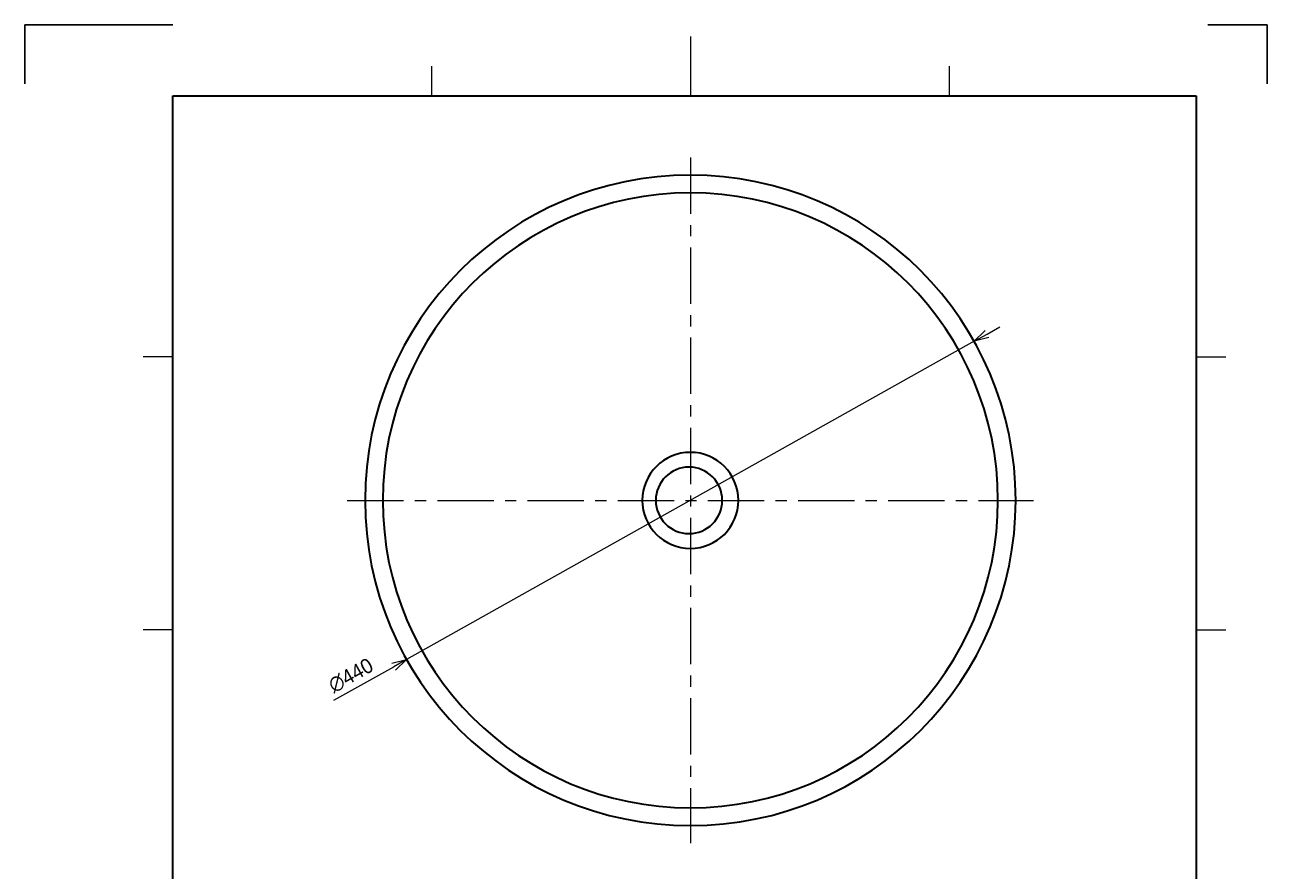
# Model space of a CAD drawing. Extents: x 1400 to 2240, y 0 to 1188.
# Tile 4 of 4: x 1400 to 2240, y 616 to 1188. Entities that reach past the tile are written whole.
import ezdxf

# ---------------------------------------------------------------- set-up
doc = ezdxf.new("R2010")
doc.units = 0
doc.header["$LTSCALE"] = 0.3
doc.linetypes.add('CENTER', pattern=[50.8, 31.75, -6.35, 6.35, -6.35])
doc.layers.get('0').update_dxf_attribs({"linetype": 'CONTINUOUS'})
doc.layers.get('DEFPOINTS').update_dxf_attribs({"linetype": 'CONTINUOUS'})
for name, color, linetype, lineweight in [('中心線', 4, 'CENTER', 18), ('実線', 3, 'CONTINUOUS', 35), ('寸法', 2, 'CONTINUOUS', 18), ('細線', 7, 'CONTINUOUS', 18)]:
    doc.layers.add(name, color=color, linetype=linetype, lineweight=lineweight)
doc.styles.add('MS Pゴシック', font='txt')
doc.dimstyles.new('MyDim S＝1：4', dxfattribs={"dimtxt": 2.5, "dimasz": 2.5, "dimexe": 1, "dimexo": 0.5, "dimgap": 1, "dimtad": 3, "dimdsep": 46, "dimtxsty": 'MS Pゴシック', "dimblk": 'OPEN30', "dimcen": 0, "dimclrd": 256, "dimclre": 256, "dimclrt": 256, "dimazin": 2, "dimtfac": 1, "dimtmove": 0, "dimatfit": 3, "dimldrblk": 'OPEN30', "dimfxl": 1, "dimlwd": 18, "dimlwe": 18, "dimarcsym": 0})

# ---------------------------------------------------------------- blocks, each defined once
blk = doc.blocks.new('_OPEN30')
at = {"color": 0, "linetype": 'ByBlock'}
for p, q in [((-1, 0.267949), (0, 0)), ((0, 0), (-1, -0.267949)), ((0, 0), (-1, 0))]:
    blk.add_line(p, q, dxfattribs=at)
blk = doc.blocks.new('*D17')
at = {"layer": 'DEFPOINTS', "color": 0}
for p in [(2041.88, 973.91), (1658.12, 758.67)]:
    blk.add_point(p, dxfattribs=at)
at = {"layer": '寸法', "lineweight": 18}
for p, q in [((2050.6, 978.8), (2059.32, 983.69)), ((2041.88, 973.91), (1658.12, 758.67)), ((1609.02, 731.13), (1649.4, 753.77))]:
    blk.add_line(p, q, dxfattribs=at)
at = {"layer": '寸法', "lineweight": 18, "xscale": 10, "yscale": 10, "zscale": 10}
for p, rotation in [((2041.88, 973.91), 209.2870891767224), ((1658.12, 758.67), 29.28708917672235)]:
    blk.add_blockref('_OPEN30', p, dxfattribs=dict(at, rotation=rotation))
at = {"layer": '寸法', "insert": (1620.45, 747.85), "char_height": 10, "attachment_point": 5, "rotation": 29.28709, "style": 'MS Pゴシック'}
blk.add_mtext('∅440', dxfattribs=at)

msp = doc.modelspace()

# ---------------------------------------------------------------- linework, layer by layer
at = {"layer": 'DEFPOINTS'}
for p, q in [((1400, 1188), (1500, 1188)), ((1400, 1148), (1400, 1188)), ((2200, 1188), (2240, 1188)), ((2240, 1188), (2240, 1148))]:
    msp.add_line(p, q, dxfattribs=at)
at = {"layer": '中心線', "ltscale": 4}
for p, q in [((1850, 1098.287), (1850, 634.287)), ((1618, 866.287), (2082, 866.287))]:
    msp.add_line(p, q, dxfattribs=at)
at = {"layer": '実線'}
for p, q in [((1500, 1140), (2192, 1140)), ((1500, 40), (1500, 1140)), ((2192, 1140), (2192, 40))]:
    msp.add_line(p, q, dxfattribs=at)
for centre, radius in [((1850, 866.287), 220), ((1850, 866.287), 208), ((1850, 866.287), 32.5), ((1849.082, 866.287), 22.5)]:
    msp.add_arc(centre, radius, 0, 359.99999, dxfattribs=at)
at = {"layer": '細線'}
for p, q in [((1850, 1180), (1850, 1140)), ((1675, 1160), (1675, 1140)), ((2025, 1160), (2025, 1140)), ((1500, 963.333), (1480, 963.333)), ((2192, 963.333), (2212, 963.333)), ((1500, 778.667), (1480, 778.667)), ((2192, 778.667), (2212, 778.667))]:
    msp.add_line(p, q, dxfattribs=at)

# ---------------------------------------------------------------- dimensions: what is measured, and where the dimension line sits
at = {"layer": '寸法'}
dim = msp.add_diameter_dim_2p(p1=(2041.879, 973.908), p2=(1658.121, 758.666), dimstyle='MyDim S＝1：4', dxfattribs=at)
dim.commit()
dim.dimension.update_dxf_attribs({"geometry": '*D17', "text_midpoint": (1620.446, 747.854)})

doc.saveas('drawing.dxf')
